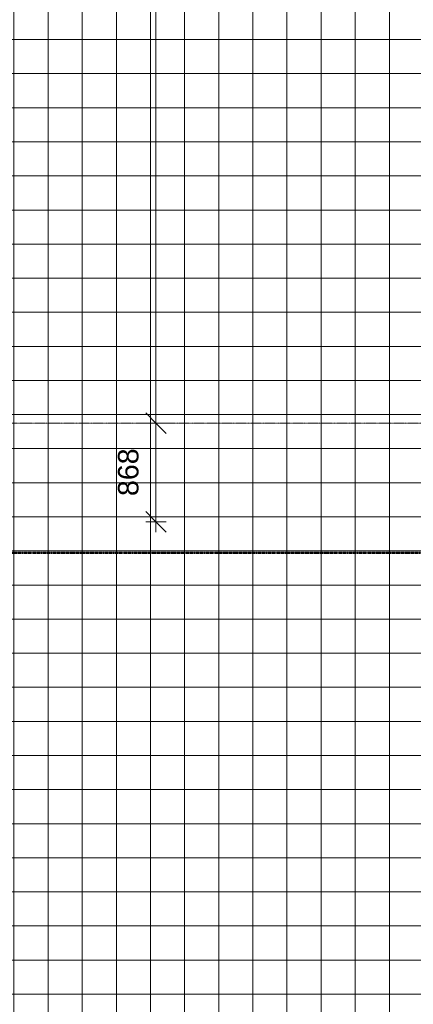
# Model space of a CAD drawing. Header units: millimetres. Extents: x -281 to 145437, y -16481 to 78869.
# Tile 24 of 256: x 33151 to 36611, y 4886 to 13550. Entities that reach past the tile are written whole.
import ezdxf

# ---------------------------------------------------------------- set-up
doc = ezdxf.new("R2010")
doc.units = ezdxf.units.MM
doc.linetypes.add('Dash 2_5mm', pattern=[5, 2.5, -2.5])
doc.linetypes.add('Grid Line', pattern=[12, 6, -2, 2, -2])
for name, color, linetype, lineweight in [('A--L$07A__Stramien', 1, 'Continuous', 5), ('A--LD30__DetailPenMiddel', 3, 'Continuous', 5), ('A--M$01A__Algemeen', 1, 'Continuous', 5), ('A--M$01A__Algemeen-100', 1, 'Continuous', 5), ('Surface Pattern', 7, 'Continuous', 5)]:
    doc.layers.add(name, color=color, linetype=linetype, lineweight=lineweight)
doc.styles.add('Arial_1', font='arial.ttf', dxfattribs={"height": 180})
doc.dimstyles.new('1_8mm', dxfattribs={"dimscale": 304.8, "dimtxt": 183.646692, "dimasz": 0.590551, "dimexe": 0.295276, "dimexo": 0.0625, "dimgap": 0.328084, "dimtad": 1, "dimdec": 0, "dimzin": 0, "dimdsep": 46, "dimtxsty": 'Arial_1', "dimblk1": 'OBLIQUE', "dimblk2": 'OBLIQUE', "dimsah": 1, "dimcen": 0.09, "dimdle": 0.295276, "dimazin": 0, "dimtfac": 1, "dimtdec": 4, "dimtix": 1, "dimtmove": 0, "dimatfit": 3, "dimfxl": 0.295276, "dimfxlon": 1, "dimtvp": 1, "dimtolj": 1, "dimtzin": 0, "dimarcsym": 2})

# ---------------------------------------------------------------- blocks, each defined once
blk = doc.blocks.new('DIMBLOCK36-L_80_ 11')
at = {"layer": 'A--M$01A__Algemeen-100'}
for p, q in [((34348, 10000), (34258, 10090)), ((34348, 10000), (34258, 10000)), ((34348, 9042), (34348, 10000)), ((34348, 10000), (34438, 9910)), ((34348, 10000), (34438, 10000)), ((34348, 9132), (34258, 9222)), ((34348, 9132), (34258, 9132)), ((34348, 9132), (34438, 9042)), ((34348, 9132), (34438, 9132))]:
    blk.add_line(p, q, dxfattribs=at)
at = {"layer": 'A--M$01A__Algemeen-100', "color": 0, "insert": (34014.3, 9358.3), "char_height": 180, "width": 498.389, "attachment_point": 1, "rotation": 90, "line_spacing_factor": 0.941778, "style": 'Arial_1'}
blk.add_mtext('868', dxfattribs=at)
blk = doc.blocks.new('_Oblique')
at = {"color": 0, "linetype": 'ByBlock', "lineweight": -2}
blk.add_line((-0.5, -0.5), (0.5, 0.5), dxfattribs=at)
blk = doc.blocks.new('DIMBLOCK37-L_80_ 11')
at = {"layer": 'A--M$01A__Algemeen-100'}
for p, q in [((34348, 18337.5), (34258, 18427.5)), ((34348, 18337.5), (34258, 18337.5)), ((34348, 10000), (34348, 18337.5)), ((34348, 18337.5), (34438, 18247.5)), ((34348, 18337.5), (34438, 18337.5)), ((34348, 10000), (34258, 10090)), ((34348, 10000), (34258, 10000)), ((34348, 10000), (34438, 9910)), ((34348, 10000), (34438, 10000))]:
    blk.add_line(p, q, dxfattribs=at)
at = {"layer": 'A--M$01A__Algemeen-100', "color": 0, "insert": (34014.3, 13891.9), "char_height": 180, "width": 664.518, "attachment_point": 1, "rotation": 90, "line_spacing_factor": 0.941778, "style": 'Arial_1'}
blk.add_mtext('8338', dxfattribs=at)

msp = doc.modelspace()

# ---------------------------------------------------------------- hatches: boundary and pattern name
at = {"layer": 'Surface Pattern'}
h = msp.add_hatch(dxfattribs=at)
h.set_pattern_fill('FP_126', color=254, style=0, pattern_type=2)
h.set_pattern_definition([(0, (35500, 34975.17), (0, 300), []), (90, (35500, 34975.17), (-300, 2e-14), [])])
h.paths.add_polyline_path([(35759.1, -2326.1), (37500, -2326.1), (37500, 78868.4), (33057, 78868.4), (33057, 66150), (20185, 66150), (20185, 63050), (24700, 63050), (24700, 65825), (25900, 65825), (25900, 64300), (30700, 64300), (30700, 65825), (31900, 65825), (31900, 63050), (33057, 63050), (33057, -2326.1), (35709.8, -2326.1)])
h.paths.add_polyline_path([(4558.6, 63050), (19185, 63050), (19185, 66150), (2163.1, 66150), (2163.1, 63050), (4429, 63050)])
h.paths.add_polyline_path([(30700, 63050), (30700, 63800), (25900, 63800), (25900, 63050), (28993.4, 63050)])

# ---------------------------------------------------------------- linework, layer by layer
at = {"layer": 'A--L$07A__Stramien', "linetype": 'Grid Line'}
msp.add_line((100373, 10000), (-281.1, 10000), dxfattribs=at)
at = {"layer": 'A--LD30__DetailPenMiddel', "linetype": 'Dash 2_5mm', "lineweight": 50}
msp.add_line((32440, 8860), (45240, 8860), dxfattribs=at)

# ---------------------------------------------------------------- dimensions: what is measured, and where the dimension line sits
at = {"layer": 'A--M$01A__Algemeen'}
for base, p1, p2, override, picture, middle in [((34347.9732035, 18337.5), (34257.9732035, 10000), (34257.9732035, 18337.5), {"dimpost": '<>', "dimfxl": 8337.5}, 'DIMBLOCK37-L_80_ 11', (34156.0086736, 14168.75)), ((34348, 10000), (34258, 9132), (34258, 10000), {"dimpost": '<>', "dimfxl": 868}, 'DIMBLOCK36-L_80_ 11', (34156.1, 9566))]:
    dim = msp.add_linear_dim(base=base, p1=p1, p2=p2, angle=90, dimstyle='1_8mm', override=override, dxfattribs=at)
    dim.commit()
    dim.dimension.update_dxf_attribs({"geometry": picture, "text_midpoint": middle})

doc.saveas('drawing.dxf')
